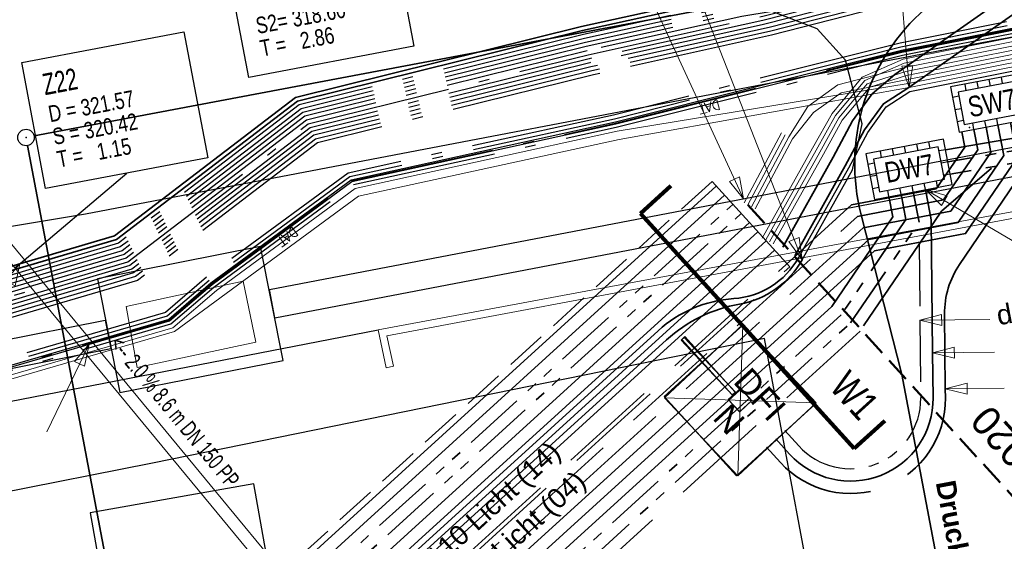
# Model space of a CAD drawing. Extents: x 3503739 to 3504470, y 5375172 to 5375561.
# Tile 12 of 121: x 3504050.02 to 3504061.96, y 5375360 to 5375366.33. Entities that reach past the tile are written whole.
import ezdxf

# ---------------------------------------------------------------- set-up
doc = ezdxf.new("R2010")
doc.units = 0
doc.header["$MEASUREMENT"] = 0
for name, pattern in [('1', [1.4, 0.5, -0.2, 0.5, -0.2]), ('2', [3.4, 1.2, -0.5, 1.2, -0.5]), ('202', [2.64, 1.75, -0.38, 0.13, -0.38]), ('211', [5, 3.75, -1.25]), ('237', [1.5, 0.75, -0.18, 0.13, -0.13, 0.13, -0.18]), ('89', [0.85001, 0.30001, -0.125, 0.3, -0.125])]:
    doc.linetypes.add(name, pattern=pattern)
for name, color, linetype in [('$_LISY_$_TMP', 7, 'Continuous'), ('1WB_LICHT_KSR', 7, 'Continuous'), ('4WB_BESTAND_1_BA', 7, 'Continuous'), ('4WB_KANALISATION', 7, 'Continuous'), ('_4WP_ALLGEMEIN', 7, 'Continuous'), ('_4WP_BAUBEGINN', 7, 'Continuous'), ('_4WP_DB_KAB_ABBR', 7, 'Continuous'), ('_4WP_GRABEN', 7, 'Continuous'), ('_4WP_KANALISATIO', 7, 'Continuous'), ('_4WP_KANCAD__', 7, 'Continuous'), ('_4WP_KANCADT_', 7, 'Continuous'), ('_4WP_KANCADT__', 7, 'Continuous'), ('_4WP_LICHT-KSR', 7, 'Continuous'), ('_4WP_SCHNITTF_HR', 7, 'Continuous'), ('_4WP_STADT-DFI', 7, 'Continuous'), ('_4WP_STADT_BEW_S', 7, 'Continuous'), ('_4WP_STADT_DATEN', 7, 'Continuous'), ('_4WP_STADT_FTT1', 7, 'Continuous'), ('_4WP_STADT_KLEIN', 7, 'Continuous'), ('_4WP_STADT_LSA', 7, 'Continuous'), ('_4WP_STADT_PLS', 7, 'Continuous'), ('_4WP_STADT_RESER', 7, 'Continuous'), ('_4WP_STADT_SCHAD', 7, 'Continuous'), ('_4WP_STADT_SCHAS', 7, 'Continuous'), ('_4WP_STADT_STROM', 7, 'Continuous'), ('_4WP_SWT-STROM', 7, 'Continuous'), ('_4WP_TELEKOM', 7, 'Continuous'), ('K_FLURSTUECKE', 7, 'Continuous'), ('K_GRENZEN', 7, 'Continuous'), ('PUNKTHOEHENATTDEF', 7, 'Continuous'), ('PUNKTNUMMERNATTDEF', 7, 'Continuous'), ('PUNKTSPEZIFIKATION', 7, 'Continuous'), ('V_KS-STROM', 7, 'Continuous'), ('V_MAUER-UNTEN', 7, 'Continuous'), ('V_WEGRAND', 7, 'Continuous'), ('X_BE_DFI', 7, 'Continuous')]:
    doc.layers.add(name, color=color, linetype=linetype)
doc.styles.add('11', font='TXT', dxfattribs={"width": 0.8, "height": 0.25})
doc.styles.add('145', font='ARIAL.TTF', dxfattribs={"height": 0.24})
doc.styles.add('40', font='TXT', dxfattribs={"width": 0.7, "height": 0.2})
doc.styles.add('42', font='TXT', dxfattribs={"width": 0.7, "height": 0.26})
doc.styles.add('420', font='ARIAL.TTF', dxfattribs={"height": 0.24})
doc.styles.add('43', font='TXT', dxfattribs={"width": 0.8, "height": 0.2})
doc.styles.add('439', font='TXT', dxfattribs={"width": 0.8, "height": 0.35})
doc.styles.add('497', font='TXT', dxfattribs={"height": 0.35})
doc.styles.add('551', font='ARIAL.TTF', dxfattribs={"height": 0.3})
doc.styles.add('558', font='ARIALBD.TTF', dxfattribs={"height": 0.24})
doc.styles.add('68', font='TXT', dxfattribs={"width": 0.8, "height": 0.2})

# ---------------------------------------------------------------- blocks, each defined once
blk = doc.blocks.new('LEITSYSTEM_BRA6')
at = {"color": 251, "linetype": 'Continuous', "lineweight": 13}
for points in [[(-0.65, 0.65), (0.65, 0.65), (0.65, -0.65), (-0.65, -0.65), (-0.65, 0.65)], [(-1.02, 0.025), (-0.11, 0.025), (-0.11, -0.025), (-1.02, -0.025), (-1.02, 0.025)], [(-0.11, 0.02), (-0.1, 0.02), (-0.1, -0.02), (-0.11, -0.02), (-0.11, 0.02)], [(-0.1, 0.1), (0.1, 0.1), (0.1, -0.1), (-0.1, -0.1), (-0.1, 0.1)]]:
    blk.add_lwpolyline(points, dxfattribs=at)
blk = doc.blocks.new('PUNKT')
blk.add_point((0, 0))
at = {"layer": 'PUNKTHOEHENATTDEF', "linetype": 'Continuous', "flags": 1}
blk.add_attdef('PUNKTHOEHE', (1, -0.5), '', height=0.8, dxfattribs=at)
at = {"layer": 'PUNKTNUMMERNATTDEF', "linetype": 'Continuous', "flags": 1}
blk.add_attdef('PUNKTNUMMER', (1, 0.5), '', height=0.8, dxfattribs=at)
at = {"layer": 'PUNKTSPEZIFIKATION', "linetype": 'Continuous', "flags": 1}
blk.add_attdef('PUNKTSPEZIFIKATION', (1, -1.5), '', height=0.8, dxfattribs=at)
blk = doc.blocks.new('DFI-ANZEIGER')
at = {"color": 7, "linetype": 'Continuous', "lineweight": 25}
for p, q in [((-0.760014, 0.517086), (0.517087, 0.760013)), ((0.517087, 0.760013), (0.760014, -0.517087)), ((-0.517087, -0.760014), (-0.760014, 0.517086)), ((0.760014, -0.517087), (-0.517087, -0.760014))]:
    blk.add_line(p, q, dxfattribs=at)
at = {"color": 250, "linetype": 'Continuous', "lineweight": 13}
for p, q in [((-0.517087, -0.760014), (0.517087, 0.760013)), ((0.760014, -0.517087), (-0.760014, 0.517086))]:
    blk.add_line(p, q, dxfattribs=at)
at = {"color": 251, "linetype": 'Continuous', "lineweight": 13}
for points in [[(-0.079552, -0.116926), (-0.116925, 0.079551), (-0.116925, 0.079551), (0.079552, 0.116925), (0.079552, 0.116925), (0.116925, -0.079552), (0.116925, -0.079552), (-0.079552, -0.116926)], [(-0.079552, -0.116926), (-0.116925, 0.079551), (0.079552, 0.116925), (0.116925, -0.079552), (-0.079552, -0.116926)], [(0.166045, -1.006705), (-0.004004, -0.112735), (0.045115, -0.103391), (0.215164, -0.997362), (0.166045, -1.006705)], [(0.000908, -0.1118), (-0.000961, -0.101976), (-0.000961, -0.101976), (0.038334, -0.094502), (0.038334, -0.094502), (0.040203, -0.104326), (0.040203, -0.104326), (0.000908, -0.1118)], [(0.000908, -0.1118), (-0.000961, -0.101976), (0.038334, -0.094502), (0.040203, -0.104326), (0.000908, -0.1118)]]:
    blk.add_lwpolyline(points, dxfattribs=at)
at = {"color": 254, "linetype": 'Continuous', "lineweight": 13}
blk.add_lwpolyline([(0.166045, -1.006705), (-0.004004, -0.112735), (-0.004004, -0.112735), (0.045115, -0.103391), (0.045115, -0.103391), (0.215164, -0.997362), (0.215164, -0.997362), (0.166045, -1.006705)], dxfattribs=at)
blk = doc.blocks.new('ALG_00093')
at = {"color": 1, "linetype": 'Continuous', "lineweight": 13}
blk.add_lwpolyline([(0, 0), (0.3773, 0.09625), (0.3773, -0.09625), (0, 0)], dxfattribs=at)
blk = doc.blocks.new('1000DAT')
at = {"color": 114, "linetype": 'Continuous', "lineweight": 18}
for p, q in [((4.589325, 0.775263), (4.589325, 0.173263)), ((5.347511, 0.776867), (5.795146, 0.776867)), ((5.561325, 0.775263), (5.561325, 0.173263)), ((5.077223, 0.434754), (5.311664, 0.434754))]:
    blk.add_line(p, q, dxfattribs=at)
blk.add_lwpolyline([(4.589325, 0.775263, -1.11061279), (4.589325, 0.173263)], format="xyb", dxfattribs=at)
blk.add_lwpolyline([(4.984101, 0.174284), (5.198961, 0.775263), (5.400541, 0.174284)], dxfattribs=at)
blk = doc.blocks.new('10-VERMARKT')
at = {"color": 252, "linetype": 'Continuous', "lineweight": 25}
blk.add_circle((0, 0), 0.5, dxfattribs=at)

msp = doc.modelspace()

# ---------------------------------------------------------------- linework, layer by layer
at = {"layer": '1WB_LICHT_KSR', "color": 190, "linetype": 'Continuous', "lineweight": 35}
for points in [[(3504097.025, 5375367.877), (3504085.013, 5375369.557), (3504081.646, 5375370.387), (3504080.658, 5375370.567), (3504079.349, 5375370.337), (3504073.689, 5375369.317), (3504066.631, 5375368.087), (3504060.473, 5375367.047), (3504056.834, 5375366.247), (3504053.368, 5375365.387), (3504051.174, 5375363.707), (3504045.316, 5375361.977), (3504042.748, 5375361.685), (3504042.657, 5375361.674), (3504037.429, 5375364.312), (3504036.423, 5375365.022), (3504033.447, 5375370.041), (3504033.278, 5375372.103), (3504033.154, 5375372.857), (3504031.838, 5375379.607), (3504031.349, 5375381.827), (3504035.462, 5375388.048)], [(3504097.018, 5375367.828), (3504085.006, 5375369.507), (3504081.637, 5375370.338), (3504080.658, 5375370.516), (3504079.358, 5375370.288), (3504073.698, 5375369.268), (3504066.639, 5375368.038), (3504060.481, 5375366.998), (3504056.846, 5375366.198), (3504053.39, 5375365.341), (3504051.197, 5375363.662), (3504045.326, 5375361.928), (3504042.842, 5375361.646), (3504037.489, 5375364.333), (3504036.461, 5375365.057), (3504033.496, 5375370.057), (3504033.328, 5375372.107), (3504033.203, 5375372.867), (3504031.887, 5375379.617), (3504031.402, 5375381.817), (3504035.501, 5375388.017)], [(3504059.274, 5375363.571), (3504059.885, 5375364.661), (3504060.121, 5375365.102), (3504060.357, 5375365.429), (3504060.633, 5375365.666), (3504066.056, 5375369.469)], [(3504059.42, 5375363.465), (3504060.031, 5375364.555), (3504060.264, 5375364.991), (3504060.494, 5375365.31), (3504060.788, 5375365.499), (3504066.206, 5375369.299)]]:
    msp.add_lwpolyline(points, dxfattribs=at)
at = {"layer": '4WB_BESTAND_1_BA', "color": 7, "linetype": 'Continuous', "lineweight": 13}
for p, q in [((3504059.26, 5375364.957), (3504058.806, 5375364.107)), ((3504058.85, 5375364.083), (3504059.304, 5375364.933))]:
    msp.add_line(p, q, dxfattribs=at)
at = {"layer": '4WB_BESTAND_1_BA', "color": 250, "linetype": '202', "lineweight": 25}
for points in [[(3504096.948, 5375367.338), (3504084.936, 5375369.007), (3504083.234, 5375369.529), (3504081.559, 5375369.946), (3504080.658, 5375370.108), (3504079.43, 5375369.896), (3504073.77, 5375368.876), (3504066.703, 5375367.646), (3504060.557, 5375366.606), (3504059.108, 5375366.235), (3504056.947, 5375365.757), (3504053.588, 5375364.927), (3504051.404, 5375363.257), (3504045.416, 5375361.487), (3504043.208, 5375361.231), (3504042.481, 5375361.145), (3504037.177, 5375363.817), (3504036.005, 5375364.637), (3504032.908, 5375369.865), (3504032.728, 5375372.059), (3504032.615, 5375372.747), (3504031.299, 5375379.497), (3504030.766, 5375381.937), (3504035.033, 5375388.389)], [(3504096.941, 5375367.289), (3504084.929, 5375368.957), (3504083.222, 5375369.48), (3504081.549, 5375369.897), (3504080.658, 5375370.057), (3504079.439, 5375369.847), (3504073.779, 5375368.827), (3504066.711, 5375367.597), (3504060.567, 5375366.557), (3504059.131, 5375366.188), (3504056.958, 5375365.708), (3504053.61, 5375364.881), (3504051.427, 5375363.212), (3504045.426, 5375361.438), (3504043.208, 5375361.181), (3504042.649, 5375361.116), (3504037.203, 5375363.86), (3504036.043, 5375364.672), (3504032.957, 5375369.881), (3504032.778, 5375372.063), (3504032.664, 5375372.757), (3504031.348, 5375379.507), (3504030.819, 5375381.927), (3504035.072, 5375388.358)], [(3504035.15, 5375388.296), (3504030.925, 5375381.907), (3504031.446, 5375379.527), (3504032.762, 5375372.777), (3504032.878, 5375372.071), (3504033.055, 5375369.913), (3504036.119, 5375364.742), (3504037.255, 5375363.946), (3504042.505, 5375361.299), (3504043.182, 5375361.378), (3504045.386, 5375361.634), (3504051.335, 5375363.392), (3504053.522, 5375365.065), (3504056.914, 5375365.904), (3504059.048, 5375366.375), (3504060.527, 5375366.753), (3504066.679, 5375367.793), (3504073.743, 5375369.023), (3504079.403, 5375370.043), (3504080.658, 5375370.261), (3504081.589, 5375370.093), (3504083.27, 5375369.676), (3504084.957, 5375369.157), (3504096.969, 5375367.485)], [(3504096.962, 5375367.436), (3504084.95, 5375369.107), (3504083.258, 5375369.627), (3504081.579, 5375370.044), (3504080.658, 5375370.21), (3504079.412, 5375369.994), (3504073.752, 5375368.974), (3504066.687, 5375367.744), (3504060.537, 5375366.704), (3504059.034, 5375366.321), (3504056.925, 5375365.855), (3504053.544, 5375365.019), (3504051.358, 5375363.347), (3504045.396, 5375361.585), (3504042.676, 5375361.269), (3504037.268, 5375363.997), (3504036.157, 5375364.777), (3504033.104, 5375369.929), (3504032.928, 5375372.075), (3504032.811, 5375372.787), (3504031.495, 5375379.537), (3504030.978, 5375381.897), (3504035.189, 5375388.265)], [(3504096.983, 5375367.583), (3504084.971, 5375369.257), (3504083.294, 5375369.774), (3504081.609, 5375370.191), (3504080.658, 5375370.363), (3504079.385, 5375370.141), (3504073.725, 5375369.121), (3504066.663, 5375367.891), (3504060.507, 5375366.851), (3504056.881, 5375366.051), (3504053.456, 5375365.203), (3504051.266, 5375363.527), (3504045.356, 5375361.781), (3504043.191, 5375361.529), (3504042.529, 5375361.457), (3504037.333, 5375364.075), (3504036.233, 5375364.847), (3504033.202, 5375369.961), (3504033.028, 5375372.083), (3504032.909, 5375372.807), (3504031.593, 5375379.557), (3504031.084, 5375381.877), (3504035.267, 5375388.203)], [(3504096.976, 5375367.534), (3504084.964, 5375369.207), (3504083.282, 5375369.725), (3504081.599, 5375370.142), (3504080.658, 5375370.312), (3504079.394, 5375370.092), (3504073.734, 5375369.072), (3504066.671, 5375367.842), (3504060.517, 5375366.802), (3504056.892, 5375366.002), (3504053.478, 5375365.157), (3504051.289, 5375363.482), (3504045.366, 5375361.732), (3504042.703, 5375361.422), (3504037.337, 5375364.132), (3504036.271, 5375364.882), (3504033.251, 5375369.977), (3504033.078, 5375372.087), (3504032.958, 5375372.816), (3504031.642, 5375379.567), (3504031.137, 5375381.867), (3504035.306, 5375388.172)], [(3504059.508, 5375363.417), (3504060.119, 5375364.507), (3504060.238, 5375365.067), (3504060.033, 5375365.837), (3504059.692, 5375366.217), (3504059.147, 5375366.427), (3504058.779, 5375366.367), (3504056.903, 5375365.953), (3504053.5, 5375365.111), (3504051.312, 5375363.437), (3504045.376, 5375361.683), (3504043.189, 5375361.429), (3504042.879, 5375361.393), (3504042.712, 5375361.477), (3504037.385, 5375364.161), (3504036.309, 5375364.917), (3504033.3, 5375369.993), (3504033.128, 5375372.091), (3504033.007, 5375372.827), (3504031.691, 5375379.577), (3504031.19, 5375381.857), (3504035.345, 5375388.141)], [(3504097.011, 5375367.779), (3504084.999, 5375369.457), (3504081.628, 5375370.289), (3504080.658, 5375370.465), (3504079.367, 5375370.239), (3504073.707, 5375369.219), (3504066.647, 5375367.989), (3504060.489, 5375366.949), (3504056.858, 5375366.149), (3504053.412, 5375365.295), (3504051.22, 5375363.617), (3504045.336, 5375361.879), (3504042.878, 5375361.6), (3504042.73, 5375361.581), (3504042.642, 5375361.569), (3504037.411, 5375364.204), (3504036.347, 5375364.952), (3504033.349, 5375370.009), (3504033.178, 5375372.095), (3504033.056, 5375372.837), (3504031.74, 5375379.587), (3504031.243, 5375381.847), (3504035.384, 5375388.11)], [(3504097.004, 5375367.73), (3504084.992, 5375369.407), (3504081.619, 5375370.24), (3504080.658, 5375370.414), (3504079.376, 5375370.19), (3504073.716, 5375369.17), (3504066.655, 5375367.94), (3504060.497, 5375366.9), (3504056.87, 5375366.1), (3504053.434, 5375365.249), (3504051.243, 5375363.572), (3504045.346, 5375361.83), (3504042.81, 5375361.541), (3504042.605, 5375361.644), (3504037.437, 5375364.247), (3504036.385, 5375364.987), (3504033.398, 5375370.025), (3504033.228, 5375372.099), (3504033.105, 5375372.847), (3504031.789, 5375379.597), (3504031.296, 5375381.837), (3504035.423, 5375388.079)], [(3504096.955, 5375367.387), (3504084.943, 5375369.057), (3504083.246, 5375369.578), (3504081.569, 5375369.995), (3504080.658, 5375370.159), (3504079.421, 5375369.945), (3504073.761, 5375368.925), (3504066.695, 5375367.695), (3504060.547, 5375366.655), (3504059.024, 5375366.267), (3504056.936, 5375365.806), (3504053.566, 5375364.973), (3504051.381, 5375363.302), (3504045.406, 5375361.536), (3504043.165, 5375361.276), (3504042.846, 5375361.239), (3504042.685, 5375361.322)], [(3504096.934, 5375367.24), (3504084.922, 5375368.907), (3504083.21, 5375369.431), (3504081.539, 5375369.848), (3504080.658, 5375370.006), (3504079.448, 5375369.798), (3504073.788, 5375368.778), (3504066.719, 5375367.548), (3504060.577, 5375366.508), (3504059.137, 5375366.14), (3504056.978, 5375365.659), (3504053.632, 5375364.835), (3504051.45, 5375363.167), (3504045.436, 5375361.389), (3504043.218, 5375361.132), (3504042.819, 5375361.086), (3504042.658, 5375361.167)], [(3504096.537, 5375367.076), (3504085.429, 5375368.676), (3504081.394, 5375369.315), (3504080.324, 5375369.477), (3504079.501, 5375369.375), (3504074.083, 5375368.465), (3504067.163, 5375367.335), (3504060.695, 5375366.045), (3504057.223, 5375365.171), (3504054.005, 5375364.469), (3504052.289, 5375363.207), (3504051.79, 5375362.777), (3504045.689, 5375361.002), (3504042.58, 5375360.382)], [(3504096.53, 5375367.027), (3504085.422, 5375368.627), (3504081.387, 5375369.266), (3504080.323, 5375369.427), (3504079.508, 5375369.326), (3504074.091, 5375368.416), (3504067.172, 5375367.286), (3504060.705, 5375365.996), (3504057.234, 5375365.122), (3504054.026, 5375364.422), (3504052.319, 5375363.166), (3504051.812, 5375362.731), (3504045.701, 5375360.953), (3504042.75, 5375360.364)], [(3504042.564, 5375360.276), (3504045.713, 5375360.904), (3504051.834, 5375362.685), (3504052.349, 5375363.125), (3504054.047, 5375364.375), (3504057.245, 5375365.073), (3504060.715, 5375365.947), (3504067.181, 5375367.237), (3504074.099, 5375368.367), (3504079.515, 5375369.277), (3504080.322, 5375369.377), (3504081.38, 5375369.217), (3504085.415, 5375368.578), (3504096.523, 5375366.978)], [(3504042.737, 5375360.259), (3504045.725, 5375360.855), (3504051.856, 5375362.639), (3504052.378, 5375363.085), (3504054.068, 5375364.328), (3504057.256, 5375365.024), (3504060.725, 5375365.898), (3504067.19, 5375367.188), (3504074.107, 5375368.318), (3504079.522, 5375369.228), (3504080.321, 5375369.327), (3504081.373, 5375369.168), (3504081.963, 5375368.938), (3504082.713, 5375368.429), (3504082.978, 5375367.658), (3504083.194, 5375365.486)], [(3504059.464, 5375363.441), (3504060.075, 5375364.531), (3504060.305, 5375364.962), (3504060.529, 5375365.273), (3504060.815, 5375365.457), (3504067.271, 5375366.747), (3504074.179, 5375367.877), (3504079.585, 5375368.787), (3504080.312, 5375368.877), (3504081.31, 5375368.727), (3504082.629, 5375368.365), (3504082.88, 5375367.637), (3504083.094, 5375365.482)]]:
    msp.add_lwpolyline(points, dxfattribs=at)
at = {"layer": '4WB_BESTAND_1_BA', "color": 7, "linetype": 'Continuous', "lineweight": 13}
for points in [[(3504096.258, 5375366.446), (3504085.344, 5375368.076), (3504081.324, 5375368.825), (3504080.314, 5375368.977), (3504079.571, 5375368.885), (3504074.163, 5375367.975), (3504067.253, 5375366.845), (3504060.795, 5375365.555), (3504057.267, 5375364.975), (3504054.089, 5375364.281), (3504052.408, 5375363.045), (3504051.878, 5375362.593), (3504045.737, 5375360.806), (3504042.548, 5375360.17), (3504036.859, 5375363.321), (3504036.577, 5375363.498), (3504035.743, 5375364.023), (3504032.306, 5375369.633), (3504032.089, 5375372.002), (3504031.955, 5375372.586), (3504030.729, 5375379.186)], [(3504096.251, 5375366.397), (3504085.337, 5375368.027), (3504081.317, 5375368.776), (3504080.313, 5375368.927), (3504079.578, 5375368.836), (3504074.171, 5375367.926), (3504067.262, 5375366.796), (3504060.805, 5375365.506), (3504057.289, 5375364.877), (3504054.131, 5375364.187), (3504051.9, 5375362.547), (3504045.749, 5375360.757), (3504042.54, 5375360.117), (3504036.835, 5375363.277), (3504035.706, 5375363.987), (3504032.257, 5375369.617), (3504032.039, 5375371.997), (3504031.906, 5375372.577), (3504030.68, 5375379.177)], [(3504096.307, 5375366.789), (3504085.393, 5375368.419), (3504081.366, 5375369.119), (3504080.32, 5375369.277), (3504079.529, 5375369.179), (3504074.115, 5375368.269), (3504067.199, 5375367.139), (3504060.735, 5375365.849), (3504060.236, 5375365.633), (3504059.872, 5375365.193), (3504059.635, 5375364.771), (3504059.024, 5375363.681)], [(3504058.894, 5375364.059), (3504059.348, 5375364.909), (3504059.578, 5375365.276), (3504059.941, 5375365.537), (3504060.755, 5375365.751), (3504067.217, 5375367.041), (3504074.131, 5375368.171), (3504079.543, 5375369.081), (3504080.318, 5375369.177), (3504081.352, 5375369.021), (3504085.379, 5375368.321), (3504096.293, 5375366.691)], [(3504096.3, 5375366.74), (3504085.386, 5375368.37), (3504081.359, 5375369.07), (3504080.319, 5375369.227), (3504079.536, 5375369.13), (3504074.123, 5375368.22), (3504067.208, 5375367.09), (3504060.745, 5375365.8), (3504060.267, 5375365.592), (3504059.913, 5375365.165), (3504059.679, 5375364.747), (3504059.068, 5375363.657)], [(3504096.286, 5375366.642), (3504085.372, 5375368.272), (3504081.345, 5375368.972), (3504080.317, 5375369.127), (3504079.55, 5375369.032), (3504074.139, 5375368.122), (3504067.226, 5375366.992), (3504060.765, 5375365.702), (3504060.298, 5375365.551), (3504059.954, 5375365.137), (3504059.723, 5375364.723), (3504059.112, 5375363.633)], [(3504059.156, 5375363.609), (3504059.767, 5375364.699), (3504059.995, 5375365.109), (3504060.329, 5375365.51), (3504060.775, 5375365.653), (3504067.235, 5375366.943), (3504074.147, 5375368.073), (3504079.557, 5375368.983), (3504080.316, 5375369.077), (3504081.338, 5375368.923), (3504085.365, 5375368.223), (3504096.279, 5375366.593)], [(3504058.938, 5375364.035), (3504059.392, 5375364.885), (3504059.648, 5375365.202), (3504059.981, 5375365.443), (3504060.785, 5375365.604), (3504067.244, 5375366.894), (3504074.155, 5375368.024), (3504079.564, 5375368.934), (3504080.315, 5375369.027), (3504081.331, 5375368.874), (3504085.358, 5375368.174), (3504096.272, 5375366.544)]]:
    msp.add_lwpolyline(points, dxfattribs=at)
at = {"layer": '4WB_BESTAND_1_BA', "color": 1, "linetype": 'Continuous', "lineweight": 25}
msp.add_lwpolyline([(3504042.563, 5375360.265), (3504045.716, 5375360.895), (3504051.839, 5375362.676), (3504052.355, 5375363.117), (3504054.051, 5375364.365), (3504057.248, 5375365.064), (3504060.717, 5375365.937), (3504067.183, 5375367.227), (3504074.1, 5375368.357), (3504079.517, 5375369.267), (3504080.322, 5375369.367), (3504081.379, 5375369.207), (3504085.413, 5375368.568), (3504096.521, 5375366.968)], dxfattribs=at)
at = {"layer": '4WB_BESTAND_1_BA', "color": 114, "linetype": 'Continuous', "lineweight": 25}
msp.add_lwpolyline([(3504096.524, 5375366.988), (3504085.416, 5375368.588), (3504081.382, 5375369.227), (3504080.323, 5375369.387), (3504079.514, 5375369.287), (3504074.096, 5375368.376), (3504067.18, 5375367.246), (3504060.712, 5375365.956), (3504057.244, 5375365.084), (3504054.042, 5375364.383), (3504052.342, 5375363.132), (3504051.83, 5375362.694), (3504045.711, 5375360.915), (3504042.565, 5375360.286)], dxfattribs=at)
at = {"layer": '_4WP_ALLGEMEIN', "color": 1, "linetype": 'Continuous', "lineweight": 18}
for p, q in [((3504060.805, 5375365.506), (3504060.611, 5375367.955)), ((3504059.508, 5375363.417), (3504058.018, 5375367.221)), ((3504058.798, 5375364.156), (3504057.575, 5375366.811))]:
    msp.add_line(p, q, dxfattribs=at)
at = {"layer": '_4WP_BAUBEGINN', "color": 1, "linetype": '89', "lineweight": 50}
msp.add_line((3504058.85, 5375364.083), (3504065.378, 5375356.891), dxfattribs=at)
at = {"layer": '_4WP_DB_KAB_ABBR', "color": 250, "linetype": 'Continuous', "lineweight": 25}
for p, q in [((3504053.052, 5375363.058), (3504067.415, 5375365.808)), ((3504053.052, 5375363.058), (3504067.415, 5375365.808)), ((3504053.118, 5375362.714), (3504067.481, 5375365.465)), ((3504053.118, 5375362.714), (3504067.481, 5375365.465)), ((3504010.182, 5375354.536), (3504051.06, 5375362.685)), ((3504010.182, 5375354.536), (3504051.06, 5375362.685)), ((3504010.249, 5375354.193), (3504051.129, 5375362.342)), ((3504010.249, 5375354.193), (3504051.129, 5375362.342))]:
    msp.add_line(p, q, dxfattribs=at)
at = {"layer": '_4WP_DB_KAB_ABBR', "color": 7, "linetype": 'Continuous', "lineweight": 13}
for p, q in [((3504053.052, 5375363.058), (3504053.118, 5375362.714)), ((3504053.052, 5375363.058), (3504053.118, 5375362.714)), ((3504051.06, 5375362.685), (3504051.129, 5375362.342)), ((3504051.06, 5375362.685), (3504051.129, 5375362.342))]:
    msp.add_line(p, q, dxfattribs=at)
at = {"layer": '_4WP_DB_KAB_ABBR', "color": 250, "linetype": 'Continuous', "lineweight": 25}
for points in [[(3504051.238, 5375361.806), (3504053.216, 5375362.196), (3504052.944, 5375363.578), (3504050.966, 5375363.187), (3504051.238, 5375361.806)], [(3504051.238, 5375361.806), (3504053.216, 5375362.196), (3504052.944, 5375363.578), (3504050.966, 5375363.187), (3504051.238, 5375361.806)], [(3504051.123, 5375358.959), (3504053.108, 5375359.314), (3504052.861, 5375360.7), (3504050.876, 5375360.346), (3504051.123, 5375358.959)], [(3504051.123, 5375358.959), (3504053.108, 5375359.314), (3504052.861, 5375360.7), (3504050.876, 5375360.346), (3504051.123, 5375358.959)]]:
    msp.add_lwpolyline(points, dxfattribs=at)
at = {"layer": '_4WP_GRABEN', "color": 21, "linetype": '1', "lineweight": 25}
msp.add_line((3504058.416, 5375364.367), (3504044.854, 5375352.023), dxfattribs=at)
at = {"layer": '_4WP_GRABEN', "color": 7, "linetype": 'Continuous', "lineweight": 13}
msp.add_line((3504059.358, 5375363.331), (3504058.416, 5375364.367), dxfattribs=at)
at = {"layer": '_4WP_GRABEN', "color": 21, "linetype": '2', "lineweight": 25}
msp.add_lwpolyline([(3504044.345, 5375350.086), (3504045.054, 5375350.732, -0.077038), (3504045.898, 5375351.291, 0.077042), (3504046.742, 5375351.849), (3504047.054, 5375352.133, -0.180637), (3504048.022, 5375352.521, 0.180629), (3504048.991, 5375352.908), (3504049.817, 5375353.661, -0.006507), (3504049.873, 5375353.745), (3504051.391, 5375355.993, -0.05963), (3504051.748, 5375356.405), (3504059.358, 5375363.331)], format="xyb", dxfattribs=at)
at = {"layer": '_4WP_KANALISATIO', "color": 1, "linetype": 'Continuous', "lineweight": 18}
msp.add_line((3504050.864, 5375362.393), (3504050.352, 5375361.328), dxfattribs=at)
at = {"layer": '_4WP_KANCAD__', "color": 1, "linetype": 'Continuous', "lineweight": 18}
for points in [[(3504050.081, 5375363.415), (3504048.096, 5375365.81), (3504047.98, 5375365.714), (3504049.965, 5375363.319)], [(3504055.558, 5375356.778), (3504050.081, 5375363.415), (3504049.965, 5375363.319), (3504055.442, 5375356.682)]]:
    msp.add_lwpolyline(points, dxfattribs=at)
at = {"layer": '_4WP_KANCADT_', "color": 7, "linetype": 'Continuous', "lineweight": 18}
msp.add_lwpolyline([(3504052.354, 5375367.979), (3504054.357, 5375368.359), (3504054.803, 5375366.007), (3504052.8, 5375365.627), (3504052.354, 5375367.979)], dxfattribs=at)
at = {"layer": '_4WP_KANCADT_', "color": 7, "linetype": 'Continuous', "lineweight": 25}
msp.add_lwpolyline([(3504052.354, 5375367.979), (3504054.357, 5375368.359), (3504054.803, 5375366.007), (3504052.8, 5375365.627), (3504052.354, 5375367.979)], dxfattribs=at)
at = {"layer": '_4WP_KANCADT__', "color": 1, "linetype": 'Continuous', "lineweight": 25}
msp.add_line((3504050.023, 5375363.367), (3504051.32, 5375364.468), dxfattribs=at)
at = {"layer": '_4WP_KANCADT__', "color": 7, "linetype": 'Continuous', "lineweight": 18}
msp.add_lwpolyline([(3504050.048, 5375365.808), (3504052.013, 5375366.181), (3504052.302, 5375364.654), (3504050.337, 5375364.281), (3504050.048, 5375365.808)], dxfattribs=at)
at = {"layer": '_4WP_KANCADT__', "color": 1, "linetype": 'Continuous', "lineweight": 25}
msp.add_lwpolyline([(3504050.048, 5375365.808), (3504052.013, 5375366.181), (3504052.302, 5375364.654), (3504050.337, 5375364.281), (3504050.048, 5375365.808)], dxfattribs=at)
at = {"layer": '_4WP_LICHT-KSR', "color": 190, "linetype": '2', "lineweight": 35}
for points in [[(3504049.758, 5375355.216, -0.073312), (3504050.711, 5375355.857, 0.035194), (3504051.422, 5375356.26, 0.03802), (3504052.067, 5375356.763), (3504052.067, 5375356.763, -0.03632), (3504052.88, 5375357.402, 0.036316), (3504053.693, 5375358.04), (3504060.178, 5375363.943), (3504061.223, 5375364.142), (3504061.638, 5375364.751), (3504061.591, 5375364.997)], [(3504061.443, 5375364.969), (3504061.479, 5375364.784), (3504061.134, 5375364.277), (3504060.108, 5375364.082), (3504053.592, 5375358.151, -0.009225), (3504053.399, 5375357.982), (3504051.869, 5375356.689, -0.028782), (3504051.381, 5375356.323, -0.035155), (3504050.679, 5375355.925, 0.073368), (3504049.707, 5375355.271)]]:
    msp.add_lwpolyline(points, format="xyb", dxfattribs=at)
at = {"layer": '_4WP_SCHNITTF_HR', "color": 92, "linetype": '211', "lineweight": 100}
for points in [[(3504059.509, 5375361.823), (3504057.548, 5375363.977), (3504057.918, 5375364.313)], [(3504059.509, 5375361.823), (3504060.141, 5375361.128), (3504060.511, 5375361.465)]]:
    msp.add_lwpolyline(points, dxfattribs=at)
at = {"layer": '_4WP_STADT_BEW_S', "color": 142, "linetype": 'Continuous', "lineweight": 35}
msp.add_lwpolyline([(3504068.518, 5375370.244), (3504068.377, 5375370.038, -0.151703), (3504067.215, 5375369.116), (3504065.121, 5375368.306, -0.112521), (3504064.022, 5375368.145, 0.207166), (3504062.142, 5375367.502), (3504060.934, 5375366.402, 0.273003), (3504060.223, 5375363.962), (3504060.717, 5375362.026), (3504061.794, 5375356.331, -0.411189), (3504060.22, 5375353.998), (3504056.721, 5375353.299), (3504056.596, 5375352.765)], format="xyb", dxfattribs=at)
at = {"layer": '_4WP_STADT_DATEN', "color": 1, "linetype": 'Continuous', "lineweight": 18}
msp.add_line((3504061.09, 5375362.288), (3504061.842, 5375362.296), dxfattribs=at)
at = {"layer": '_4WP_STADT_DATEN', "color": 7, "linetype": 'Continuous', "lineweight": 35}
for points in [[(3504059.188, 5375361.244), (3504059.356, 5375361.059, 0.689077), (3504061.096, 5375361.742), (3504061.09, 5375362.288), (3504061.074, 5375363.9), (3504061.003, 5375364.268)], [(3504049.304, 5375353.991), (3504050.171, 5375354.781, -0.122099), (3504051.29, 5375355.385, 0.122103), (3504052.219, 5375355.887), (3504059.868, 5375362.849), (3504060.608, 5375363.938), (3504060.561, 5375364.183)], [(3504044.698, 5375351.124, -0.102655), (3504045.577, 5375351.644, 0.102659), (3504046.456, 5375352.163), (3504046.768, 5375352.447, 0.069886), (3504047.772, 5375353.657, -0.069889), (3504048.777, 5375354.867), (3504049.487, 5375355.513, -0.063004), (3504050.424, 5375356.172, 0.063001), (3504051.361, 5375356.83), (3504058.97, 5375363.756)]]:
    msp.add_lwpolyline(points, format="xyb", dxfattribs=at)
msp.add_polyline3d([(3504061.247, 5375364.752, 0), (3504067.5, 5375365.821, 0), (3504070.408, 5375366.297, 0)], dxfattribs=at)
at = {"layer": '_4WP_STADT_FTT1', "color": 1, "linetype": 'Continuous', "lineweight": 18}
msp.add_line((3504060.936, 5375362.685), (3504061.785, 5375362.694), dxfattribs=at)
at = {"layer": '_4WP_STADT_FTT1', "color": 1, "linetype": '2', "lineweight": 35}
msp.add_lwpolyline([(3504072.777, 5375367.58, 0.00713), (3504072.573, 5375367.55), (3504071.626, 5375367.395), (3504069.65, 5375367.085), (3504064.322, 5375366.213, 0.138285), (3504063.092, 5375365.639), (3504061.198, 5375364.005), (3504060.927, 5375363.606), (3504060.21, 5375362.552), (3504052.522, 5375355.555, -0.122005), (3504051.404, 5375354.95, 0.122217), (3504050.474, 5375354.448, -0.058934), (3504049.969, 5375354.087, 0.060006), (3504049.512, 5375353.762)], format="xyb", dxfattribs=at)
at = {"layer": '_4WP_STADT_FTT1', "color": 1, "linetype": '237', "lineweight": 25}
msp.add_lwpolyline([(3504060.927, 5375363.606), (3504060.936, 5375362.685), (3504060.946, 5375361.741, -0.689075), (3504059.467, 5375361.16), (3504059.299, 5375361.345)], format="xyb", dxfattribs=at)
at = {"layer": '_4WP_STADT_KLEIN', "color": 3, "linetype": '237', "lineweight": 35}
msp.add_lwpolyline([(3504070.432, 5375366.149), (3504067.47, 5375365.664), (3504061.275, 5375364.604)], dxfattribs=at)
msp.add_lwpolyline([(3504050.373, 5375354.559, -0.122099), (3504051.365, 5375355.095, 0.122103), (3504052.421, 5375355.666), (3504060.096, 5375362.651), (3504060.926, 5375363.872), (3504060.856, 5375364.24)], format="xyb", dxfattribs=at)
at = {"layer": '_4WP_STADT_LSA', "color": 7, "linetype": '237', "lineweight": 35}
msp.add_lwpolyline([(3504070.456, 5375366.001), (3504067.473, 5375365.513), (3504061.303, 5375364.457)], dxfattribs=at)
for points in [[(3504060.709, 5375364.211), (3504060.767, 5375363.905), (3504059.982, 5375362.75), (3504052.32, 5375355.776, -0.122103), (3504051.328, 5375355.24, 0.122099), (3504050.272, 5375354.67, -0.029799), (3504049.815, 5375354.301, 0.029797), (3504049.357, 5375353.932), (3504049.298, 5375353.878)], [(3504044.536, 5375351.302, -0.051119), (3504045.345, 5375351.899, 0.051119), (3504046.153, 5375352.496), (3504046.465, 5375352.78, 0.042463), (3504047.527, 5375353.926, -0.042462), (3504048.59, 5375355.072), (3504049.3, 5375355.718, -0.025286), (3504050.179, 5375356.441, 0.025285), (3504051.058, 5375357.163), (3504058.668, 5375364.089)], [(3504044.59, 5375351.242, -0.068431), (3504045.422, 5375351.814, 0.068431), (3504046.254, 5375352.385), (3504046.566, 5375352.669, 0.051631), (3504047.609, 5375353.836, -0.051633), (3504048.652, 5375355.004), (3504049.362, 5375355.65, -0.037897), (3504050.261, 5375356.351, 0.037898), (3504051.159, 5375357.052), (3504058.768, 5375363.978)]]:
    msp.add_lwpolyline(points, format="xyb", dxfattribs=at)
at = {"layer": '_4WP_STADT_PLS', "color": 7, "linetype": 'Continuous', "lineweight": 35}
msp.add_lwpolyline([(3504044.644, 5375351.183, -0.08562), (3504045.5, 5375351.729, 0.085621), (3504046.355, 5375352.274), (3504046.667, 5375352.558, 0.060776), (3504047.691, 5375353.747, -0.060774), (3504048.714, 5375354.935), (3504049.424, 5375355.582, -0.050475), (3504050.342, 5375356.261, 0.050473), (3504051.26, 5375356.941), (3504058.869, 5375363.867)], format="xyb", dxfattribs=at)
at = {"layer": '_4WP_STADT_RESER', "color": 7, "linetype": 'Continuous', "lineweight": 35}
for points in [[(3504049.86, 5375354.984), (3504049.919, 5375355.038, -0.042696), (3504050.393, 5375355.4, -0.107125), (3504050.941, 5375355.603, 0.150514), (3504052.017, 5375356.109), (3504060.317, 5375363.664), (3504061.401, 5375363.87), (3504061.953, 5375364.682), (3504061.882, 5375365.053)], [(3504062.033, 5375365.081), (3504062.114, 5375364.653), (3504061.49, 5375363.734), (3504060.387, 5375363.524), (3504052.118, 5375355.998), (3504052.118, 5375355.998, -0.148465), (3504051.046, 5375355.489, 0.148462), (3504049.973, 5375354.979)], [(3504044.752, 5375351.065, -0.119522), (3504045.654, 5375351.559, 0.119515), (3504046.557, 5375352.052), (3504046.869, 5375352.336, 0.078967), (3504047.854, 5375353.567, -0.078964), (3504048.839, 5375354.799), (3504049.549, 5375355.445, -0.075473), (3504050.505, 5375356.082, 0.07547), (3504051.462, 5375356.719), (3504059.071, 5375363.645)], [(3504044.805, 5375351.006, -0.136181), (3504045.732, 5375351.474, 0.136174), (3504046.658, 5375351.942), (3504046.97, 5375352.225, 0.088005), (3504047.935, 5375353.478, -0.088003), (3504048.901, 5375354.73), (3504049.611, 5375355.376, -0.087869), (3504050.587, 5375355.992, 0.087872), (3504051.563, 5375356.608), (3504059.172, 5375363.534)]]:
    msp.add_lwpolyline(points, format="xyb", dxfattribs=at)
at = {"layer": '_4WP_STADT_SCHAD', "color": 7, "linetype": 'Continuous', "lineweight": 25}
for p, q in [((3504060.619, 5375364.683), (3504060.604, 5375364.762)), ((3504060.766, 5375364.711), (3504060.751, 5375364.79)), ((3504060.914, 5375364.739), (3504060.899, 5375364.818)), ((3504061.061, 5375364.767), (3504061.046, 5375364.846)), ((3504061.247, 5375364.752), (3504061.169, 5375364.737)), ((3504060.472, 5375364.655), (3504060.457, 5375364.733)), ((3504060.383, 5375364.587), (3504060.304, 5375364.572)), ((3504061.275, 5375364.604), (3504061.197, 5375364.589)), ((3504060.411, 5375364.44), (3504060.332, 5375364.425)), ((3504061.303, 5375364.457), (3504061.225, 5375364.442)), ((3504060.439, 5375364.292), (3504060.36, 5375364.277)), ((3504060.561, 5375364.183), (3504060.546, 5375364.262)), ((3504060.709, 5375364.211), (3504060.694, 5375364.29)), ((3504060.856, 5375364.24), (3504060.841, 5375364.318)), ((3504061.003, 5375364.268), (3504060.989, 5375364.346)), ((3504061.151, 5375364.296), (3504061.136, 5375364.374))]:
    msp.add_line(p, q, dxfattribs=at)
at = {"layer": '_4WP_STADT_SCHAD', "color": 1, "linetype": 'Continuous', "lineweight": 18}
msp.add_line((3504061.003, 5375364.268), (3504062.053, 5375363.651), dxfattribs=at)
at = {"layer": '_4WP_STADT_SCHAD', "color": 7, "linetype": 'Continuous', "lineweight": 25}
for points in [[(3504060.28, 5375364.7, 0), (3504060.385, 5375364.15, 0), (3504060.699, 5375364.21, 0), (3504061.328, 5375364.329, 0), (3504061.223, 5375364.879, 0), (3504060.28, 5375364.7, 0)], [(3504060.373, 5375364.636, 0), (3504060.448, 5375364.243, 0), (3504061.234, 5375364.393, 0), (3504061.159, 5375364.786, 0), (3504060.373, 5375364.636, 0)]]:
    msp.add_polyline3d(points, dxfattribs=at)
at = {"layer": '_4WP_STADT_SCHAS', "color": 7, "linetype": 'Continuous', "lineweight": 25}
for p, q in [((3504061.645, 5375365.495), (3504061.63, 5375365.574)), ((3504061.792, 5375365.524), (3504061.777, 5375365.603)), ((3504061.939, 5375365.553), (3504061.925, 5375365.632)), ((3504061.498, 5375365.466), (3504061.483, 5375365.545)), ((3504061.409, 5375365.4), (3504061.33, 5375365.385)), ((3504061.358, 5375365.238), (3504061.437, 5375365.253)), ((3504061.465, 5375365.105), (3504061.386, 5375365.09)), ((3504061.738, 5375365.025), (3504061.723, 5375365.104)), ((3504061.882, 5375365.053), (3504061.867, 5375365.131)), ((3504061.591, 5375364.997), (3504061.576, 5375365.076))]:
    msp.add_line(p, q, dxfattribs=at)
for points in [[(3504061.306, 5375365.513, 0), (3504061.411, 5375364.963, 0), (3504062.354, 5375365.142, 0), (3504062.249, 5375365.692, 0), (3504061.306, 5375365.513, 0)], [(3504061.399, 5375365.449, 0), (3504061.474, 5375365.056, 0), (3504062.26, 5375365.206, 0), (3504062.185, 5375365.599, 0), (3504061.399, 5375365.449, 0)]]:
    msp.add_polyline3d(points, dxfattribs=at)
at = {"layer": '_4WP_STADT_STROM', "color": 1, "linetype": 'Continuous', "lineweight": 18}
msp.add_line((3504061.244, 5375361.851), (3504061.956, 5375361.858), dxfattribs=at)
at = {"layer": '_4WP_STADT_STROM', "color": 3, "linetype": '2', "lineweight": 35}
for points in [[(3504059.077, 5375361.143), (3504059.245, 5375360.958, 0.689076), (3504061.246, 5375361.744), (3504061.244, 5375361.851), (3504061.235, 5375362.758, -0.153036), (3504061.418, 5375363.361), (3504062.273, 5375364.62), (3504062.18, 5375365.109)], [(3504061.738, 5375365.025), (3504061.796, 5375364.718), (3504061.312, 5375364.006), (3504060.248, 5375363.803), (3504051.916, 5375356.22, -0.119281), (3504050.891, 5375355.659, 0.119285), (3504049.865, 5375355.097)]]:
    msp.add_lwpolyline(points, format="xyb", dxfattribs=at)
at = {"layer": '_4WP_SWT-STROM', "color": 3, "linetype": 'Continuous', "lineweight": 35}
for points in [[(3504040.591, 5375346.693), (3504041.535, 5375346.873), (3504043.192, 5375348.381, 0.119586), (3504043.808, 5375349.293, -0.119439), (3504044.345, 5375350.086), (3504045.054, 5375350.732), (3504046.717, 5375352.502, 0.050438), (3504047.763, 5375353.667, -0.050437), (3504048.809, 5375354.832), (3504049.519, 5375355.478, -0.068972), (3504050.465, 5375356.126, 0.068975), (3504051.411, 5375356.775), (3504057.763, 5375362.556, -0.169821), (3504058.68, 5375362.946, 0.253832), (3504059.464, 5375363.441)], [(3504040.619, 5375346.546), (3504041.604, 5375346.733), (3504043.293, 5375348.27, 0.119581), (3504043.949, 5375349.24, -0.119434), (3504044.445, 5375349.975), (3504045.155, 5375350.621), (3504046.818, 5375352.391, 0.059585), (3504047.845, 5375353.577, -0.059583), (3504048.871, 5375354.763), (3504049.581, 5375355.41, -0.081413), (3504050.547, 5375356.037, 0.081409), (3504051.512, 5375356.664), (3504057.864, 5375362.445, -0.142272), (3504058.751, 5375362.88, 0.225412), (3504059.508, 5375363.417)]]:
    msp.add_lwpolyline(points, format="xyb", dxfattribs=at)
at = {"layer": '_4WP_TELEKOM', "color": 114, "linetype": 'Continuous', "lineweight": 35}
msp.add_line((3504050.957, 5375357.274), (3504058.567, 5375364.2), dxfattribs=at)
msp.add_lwpolyline([(3504058.466, 5375364.311), (3504048.465, 5375355.209, 0.024065), (3504047.364, 5375354.105, -0.024065), (3504046.263, 5375353.002), (3504045.951, 5375352.718, -0.037446), (3504045.161, 5375352.1, 0.037448), (3504044.371, 5375351.483), (3504043.661, 5375350.837, 0.037446), (3504042.972, 5375350.108, -0.037448), (3504042.283, 5375349.379), (3504040.908, 5375348.128), (3503989.541, 5375338.364)], format="xyb", dxfattribs=at)
at = {"layer": 'K_FLURSTUECKE', "color": 252, "linetype": 'Continuous', "lineweight": 35}
for p, q in [((3504084.292, 5375371.361), (3504050.198, 5375364.919)), ((3504050.198, 5375364.919), (3504084.292, 5375371.361)), ((3504084.292, 5375371.361), (3504050.198, 5375364.919)), ((3504050.198, 5375364.919), (3504084.292, 5375371.361)), ((3504050.119, 5375364.802), (3504053.251, 5375348.258)), ((3504053.251, 5375348.258), (3504050.119, 5375364.802)), ((3504050.119, 5375364.802), (3504053.251, 5375348.258)), ((3504053.251, 5375348.258), (3504050.119, 5375364.802))]:
    msp.add_line(p, q, dxfattribs=at)
at = {"layer": 'V_KS-STROM', "color": 250, "linetype": 'Continuous', "lineweight": 13}
for p, q in [((3504051.314, 5375362.851, 321.642), (3504052.733, 5375363.159, 321.641)), ((3504052.733, 5375363.159, 321.641), (3504052.885, 5375362.418, 321.66)), ((3504051.448, 5375362.11, 321.658), (3504051.314, 5375362.851, 321.642)), ((3504052.885, 5375362.418, 321.66), (3504051.448, 5375362.11, 321.658))]:
    msp.add_line(p, q, dxfattribs=at)
at = {"layer": 'V_MAUER-UNTEN', "color": 250, "linetype": 'Continuous', "lineweight": 13}
for p, q in [((3504070.355, 5375365.545, 322.391), (3504054.368, 5375362.568, 322.384)), ((3504070.355, 5375365.545, 322.391), (3504054.368, 5375362.568, 322.384)), ((3504070.321, 5375365.469, 322.391), (3504054.475, 5375362.496, 322.384)), ((3504070.321, 5375365.469, 322.391), (3504054.475, 5375362.496, 322.384)), ((3504054.368, 5375362.568, 322.384), (3504054.466, 5375362.106, 322.393)), ((3504054.368, 5375362.568, 322.384), (3504054.466, 5375362.106, 322.393)), ((3504054.475, 5375362.496, 322.384), (3504054.554, 5375362.125, 322.393)), ((3504054.475, 5375362.496, 322.384), (3504054.554, 5375362.125, 322.393)), ((3504054.466, 5375362.106, 322.393), (3504054.554, 5375362.125, 322.393)), ((3504054.466, 5375362.106, 322.393), (3504054.554, 5375362.125, 322.393))]:
    msp.add_line(p, q, dxfattribs=at)
at = {"layer": 'V_WEGRAND', "color": 250, "linetype": 'Continuous', "lineweight": 25}
for p, q in [((3504061.686, 5375366.051, 321.65), (3504070.016, 5375367.61, 321.585)), ((3504061.686, 5375366.051, 321.65), (3504070.016, 5375367.61, 321.585)), ((3504050.819, 5375363.974, 321.611), (3504061.686, 5375366.051, 321.65)), ((3504050.819, 5375363.974, 321.611), (3504061.686, 5375366.051, 321.65)), ((3504046.69, 5375363.281, 321.713), (3504050.819, 5375363.974, 321.611)), ((3504046.69, 5375363.281, 321.713), (3504050.819, 5375363.974, 321.611)), ((3504047.104, 5375361.155, 321.803), (3504054.368, 5375362.568, 322.384)), ((3504047.104, 5375361.155, 321.803), (3504054.368, 5375362.568, 322.384)), ((3504059.052, 5375362.463, 321.89), (3504051.631, 5375360.95, 321.884)), ((3504059.052, 5375362.463, 321.89), (3504051.631, 5375360.95, 321.884)), ((3504060.087, 5375356.906, 321.882), (3504059.052, 5375362.463, 321.89)), ((3504060.087, 5375356.906, 321.882), (3504059.052, 5375362.463, 321.89)), ((3504051.631, 5375360.95, 321.884), (3504047.235, 5375360.076, 321.866)), ((3504051.631, 5375360.95, 321.884), (3504047.235, 5375360.076, 321.866))]:
    msp.add_line(p, q, dxfattribs=at)

# ---------------------------------------------------------------- block references
at = {"layer": '$_LISY_$_TMP', "color": 7}
for name, p, xscale, yscale, rotation in [('ALG_00093', (3504060.805, 5375365.506), 0.699999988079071, 0.699999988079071, 94.52903137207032), ('1000DAT', (3504059.358, 5375365.615), 0.2000000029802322, 0.2000000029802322, 194.1139709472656), ('ALG_00093', (3504058.798, 5375364.156), 0.699999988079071, 0.699999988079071, 114.7443969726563), ('ALG_00093', (3504061.003, 5375364.268), 0.699999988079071, 0.699999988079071, 329.5617393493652), ('1000DAT', (3504054.042, 5375364.383), 0.2000000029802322, 0.2000000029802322, 216.3486923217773), ('ALG_00093', (3504059.508, 5375363.417), 0.699999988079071, 0.699999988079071, 111.3919189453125), ('ALG_00093', (3504050.023, 5375363.367), 0.699999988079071, 0.699999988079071, 244.3163818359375), ('ALG_00093', (3504060.936, 5375362.685), 0.699999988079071, 0.699999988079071, 0.5863419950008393), ('ALG_00093', (3504050.864, 5375362.393), 0.699999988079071, 0.699999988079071, 244.3163818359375), ('ALG_00093', (3504061.09, 5375362.288), 0.699999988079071, 0.699999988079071, 0.5863144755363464), ('ALG_00093', (3504061.244, 5375361.851), 0.699999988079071, 0.699999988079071, 0.5863225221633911)]:
    msp.add_blockref(name, p, dxfattribs=dict(at, xscale=xscale, yscale=yscale, rotation=rotation))
at = {"layer": '4WB_KANALISATION', "color": 1}
msp.add_blockref('PUNKT', (3504061.537, 5375365.021), dxfattribs=at)
at = {"layer": '_4WP_STADT-DFI', "color": 7, "rotation": 212.4}
msp.add_blockref('DFI-ANZEIGER', (3504058.759, 5375361.713), dxfattribs=at)
at = {"layer": 'K_GRENZEN', "color": 7, "xscale": 0.2, "yscale": 0.2}
msp.add_blockref('10-VERMARKT', (3504050.1, 5375364.9), dxfattribs=at)
at = {"layer": 'K_GRENZEN', "color": 7}
msp.add_blockref('PUNKT', (3504050.1, 5375364.9), dxfattribs=at)
at = {"layer": 'X_BE_DFI', "color": 7, "rotation": 312.3071170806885}
msp.add_blockref('LEITSYSTEM_BRA6', (3504058.754, 5375361.714), dxfattribs=at)

# ---------------------------------------------------------------- texts
at = {"layer": '_4WP_BAUBEGINN', "color": 7, "linetype": 'Continuous', "style": '497'}
msp.add_text('Bauende 2020', height=0.35, rotation=132.2249, dxfattribs=at).set_placement((3504063.832, 5375359.423))
at = {"layer": '_4WP_KANCADT_', "color": 7, "linetype": 'Continuous', "style": '68', "width": 0.8}
for s, p in [('S2= 318.60', (3504052.907, 5375366.155)), ('T =   2.86', (3504052.959, 5375365.88))]:
    msp.add_text(s, height=0.2, rotation=10.737, dxfattribs=at).set_placement(p)
at = {"layer": '_4WP_KANCADT__', "color": 1, "linetype": 'Continuous'}
for s, height, rotation, style, width, p in [('Z22', 0.26, 10.737, '42', 0.7, (3504050.33, 5375365.412)), ('D = 321.57', 0.2, 10.737, '43', 0.8, (3504050.392, 5375365.084)), ('S = 320.42', 0.2, 10.737, '43', 0.8, (3504050.444, 5375364.809)), ('T =   1.15', 0.2, 10.737, '43', 0.8, (3504050.496, 5375364.534)), ('<-- 2.0 % 8.6 m DN 150 PP', 0.2, 309.5302, '40', 0.7, (3504051.103, 5375362.384))]:
    msp.add_text(s, height=height, rotation=rotation, dxfattribs=dict(at, style=style, width=width)).set_placement(p)
at = {"layer": '_4WP_LICHT-KSR', "color": 190, "linetype": 'Continuous', "style": '420'}
for s, p in [('da 110 Licht (14)', (3504054.74, 5375359.361)), ('da 110 Licht (04)', (3504055.046, 5375359.007))]:
    msp.add_text(s, height=0.24, rotation=42.3071, dxfattribs=at).set_placement(p)
at = {"layer": '_4WP_SCHNITTF_HR', "color": 7, "linetype": 'Continuous', "style": '439', "width": 0.8}
msp.add_text('W1', height=0.35, rotation=312.3071, dxfattribs=at).set_placement((3504059.825, 5375361.862))
at = {"layer": '_4WP_STADT-DFI', "color": 7, "linetype": 'Continuous', "style": '551'}
for s, p in [('DFI', (3504058.66, 5375361.932)), ('N', (3504058.411, 5375361.492))]:
    msp.add_text(s, height=0.3, rotation=312.3071, dxfattribs=at).set_placement(p)
at = {"layer": '_4WP_STADT_BEW_S', "color": 5, "linetype": 'Continuous', "style": '558'}
msp.add_text('Druckltg. Baumbew.', height=0.24, rotation=280.7051, dxfattribs=at).set_placement((3504061.127, 5375360.715))
at = {"layer": '_4WP_STADT_FTT1', "color": 1, "linetype": 'Continuous', "style": '145'}
msp.add_text('da 50', height=0.24, rotation=10.7635, dxfattribs=at).set_placement((3504061.891, 5375362.621))
at = {"layer": '_4WP_STADT_SCHAD', "color": 7, "linetype": 'Continuous', "style": '11', "width": 0.8}
msp.add_text('DW7', height=0.25, rotation=10.7831, dxfattribs=at).set_placement((3504060.538, 5375364.347))
at = {"layer": '_4WP_STADT_SCHAS', "color": 7, "linetype": 'Continuous', "style": '11', "width": 0.8}
msp.add_text('SW7', height=0.25, rotation=10.7831, dxfattribs=at).set_placement((3504061.547, 5375365.143))

doc.saveas('drawing.dxf')
